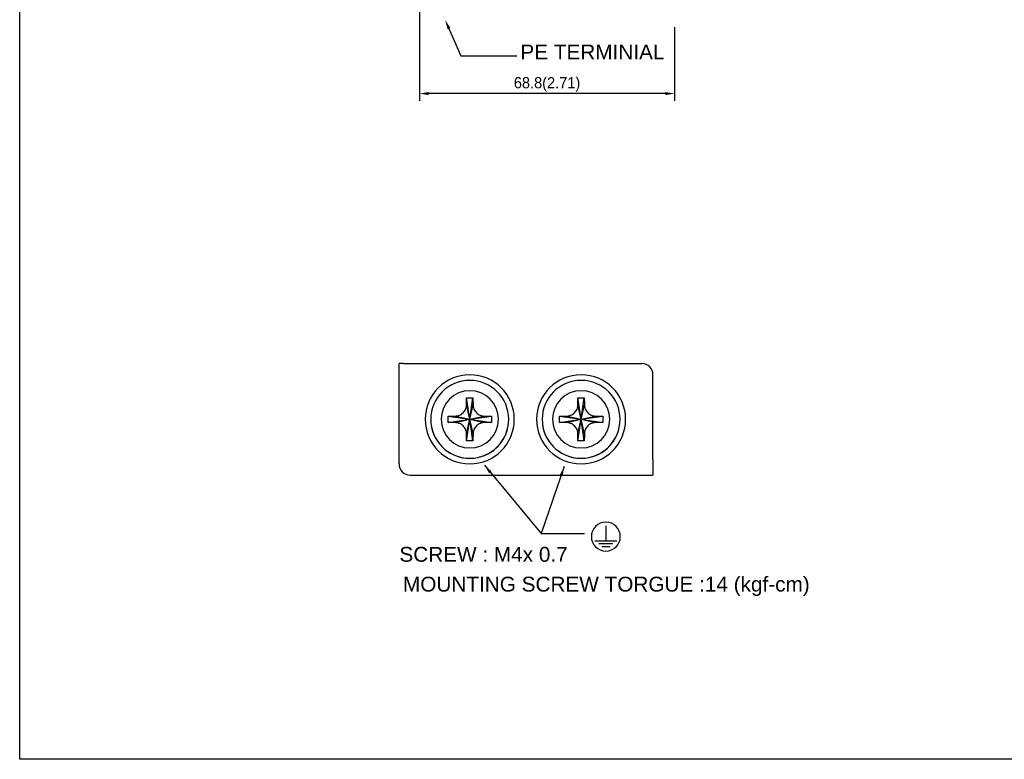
# Model space of a CAD drawing. Extents: x 101 to 1769, y -117 to 553.
# Tile 1 of 60: x 101 to 366, y 7 to 207. Entities that reach past the tile are written whole.
import ezdxf
from ezdxf.enums import TextEntityAlignment as Align

# ---------------------------------------------------------------- set-up
doc = ezdxf.new("R2010")
doc.units = 0
doc.header["$LTSCALE"] = 23.1
doc.header["$MEASUREMENT"] = 0
doc.linetypes.add('CENTER', pattern=[0.6, 0.375, -0.075, 0.075, -0.075])
doc.layers.get('0').update_dxf_attribs({"linetype": 'CONTINUOUS'})
doc.layers.get('Defpoints').update_dxf_attribs({"linetype": 'CONTINUOUS'})
doc.layers.add('DEFAULT_1', color=7, linetype='CENTER')
doc.dimstyles.get("Standard").update_dxf_attribs({"dimtxt": 3, "dimasz": 2.5, "dimexe": 2, "dimexo": 2, "dimgap": 0.5, "dimtad": 1, "dimdec": 1, "dimzin": 0, "dimdsep": 46, "dimtxsty": 'Standard', "dimcen": 3, "dimadec": 0, "dimazin": 0, "dimtfac": 1, "dimtdec": 1, "dimtofl": 0, "dimtmove": 1, "dimatfit": 3, "dimfxl": 0, "dimtolj": 1, "dimtzin": 0, "dimarcsym": 0})

# ---------------------------------------------------------------- blocks, each defined once
blk = doc.blocks.new('*D3')
at = {"color": 0, "linetype": 'Continuous', "lineweight": -2}
for p, q in [((208.23, 209.59), (208.23, 184.69)), ((276.98, 204.59), (276.98, 184.69)), ((274.48, 186.69), (210.73, 186.69))]:
    blk.add_line(p, q, dxfattribs=at)
at = {"color": 0, "linetype": 'Continuous'}
for points in [[(210.73, 187.1), (210.73, 186.27), (208.23, 186.69)], [(274.48, 187.1), (274.48, 186.27), (276.98, 186.69)]]:
    blk.add_solid(points, dxfattribs=at)
at = {"layer": 'Defpoints', "color": 0, "linetype": 'Continuous'}
for p in [(208.23, 211.59), (276.98, 206.59), (208.23, 186.69)]:
    blk.add_point(p, dxfattribs=at)
at = {"color": 0, "linetype": 'Continuous', "insert": (242.6, 189.16), "char_height": 3, "attachment_point": 5}
blk.add_mtext('\\A1;{\\f新細明體|b0|i0|c136|p54;68.8(2.71)}', dxfattribs=at)

msp = doc.modelspace()

# ---------------------------------------------------------------- linework, layer by layer
for p, q in [((100.53, 7.38), (100.53, 553.4)), ((202.73, 86.95), (202.73, 113.95)), ((202.84, 113.95), (202.73, 113.95)), ((271.13, 88.13), (271.13, 85.13)), ((631.05, 7.38), (100.53, 7.38))]:
    msp.add_line(p, q)
at = {"layer": 'DEFAULT_1', "linetype": 'Continuous'}
for p, q in [((216.18, 204.2), (219.41, 196.89)), ((219.41, 196.89), (234.42, 196.89))]:
    msp.add_line(p, q, dxfattribs=at)
at = {"layer": 'DEFAULT_1', "color": 0, "linetype": 'Continuous'}
for p, q in [((203.92, 113.95), (202.84, 113.95)), ((203.92, 113.95), (206.92, 113.95)), ((206.92, 113.95), (268.13, 113.95)), ((271.13, 88.13), (271.13, 110.95)), ((221.78, 98.95), (220.93, 104.76)), ((221.78, 98.95), (222.64, 104.76)), ((251.78, 98.95), (250.93, 104.76)), ((251.78, 98.95), (252.64, 104.76)), ((221.78, 98.95), (220.91, 102.82)), ((221.78, 98.95), (222.66, 102.82)), ((251.78, 98.95), (250.91, 102.82)), ((251.78, 98.95), (252.66, 102.82)), ((215.97, 99.8), (221.78, 98.95)), ((215.97, 98.1), (221.78, 98.95)), ((217.91, 99.83), (221.78, 98.95)), ((217.91, 98.07), (221.78, 98.95)), ((220.91, 95.07), (221.78, 98.95)), ((220.93, 93.13), (221.78, 98.95)), ((221.78, 98.95), (225.66, 99.83)), ((221.78, 98.95), (227.6, 99.8)), ((221.78, 98.95), (225.66, 98.07)), ((221.78, 98.95), (227.6, 98.1)), ((222.64, 93.13), (221.78, 98.95)), ((222.66, 95.07), (221.78, 98.95)), ((245.97, 99.8), (251.78, 98.95)), ((245.97, 98.1), (251.78, 98.95)), ((247.91, 99.83), (251.78, 98.95)), ((247.91, 98.07), (251.78, 98.95)), ((250.91, 95.07), (251.78, 98.95)), ((250.93, 93.13), (251.78, 98.95)), ((251.78, 98.95), (255.66, 99.83)), ((251.78, 98.95), (257.6, 99.8)), ((251.78, 98.95), (257.6, 98.1)), ((252.64, 93.13), (251.78, 98.95)), ((252.66, 95.07), (251.78, 98.95)), ((251.78, 98.95), (255.66, 98.07)), ((271.13, 85.13), (271.13, 83.95)), ((205.73, 83.95), (239.54, 83.95)), ((239.63, 83.95), (241.13, 83.95)), ((239.63, 83.95), (240.36, 83.95)), ((240.36, 83.95), (241.13, 83.95)), ((241.13, 83.95), (271.13, 83.95)), ((241.13, 83.95), (271.13, 83.95)), ((258.44, 70.29), (258.44, 66.24)), ((255.44, 66.24), (261.44, 66.24)), ((256.57, 65.49), (260.32, 65.49)), ((257.32, 64.74), (259.57, 64.74))]:
    msp.add_line(p, q, dxfattribs=at)
for points in [[(220.91, 102.82), (220.91, 103.3), (220.92, 103.79), (220.93, 104.29), (220.93, 104.76)], [(220.93, 104.76), (221.5, 104.77), (222.07, 104.77), (222.64, 104.76)], [(222.64, 104.76), (222.64, 104.29), (222.65, 103.79), (222.66, 103.3), (222.66, 102.82)], [(250.91, 102.82), (250.91, 103.3), (250.92, 103.79), (250.93, 104.29), (250.93, 104.76)], [(250.93, 104.76), (251.5, 104.77), (252.07, 104.77), (252.64, 104.76)], [(252.64, 104.76), (252.64, 104.29), (252.65, 103.79), (252.66, 103.3), (252.66, 102.82)], [(217.91, 99.83), (218.25, 99.85), (218.6, 99.92), (218.94, 100.03), (219.25, 100.18), (219.52, 100.34), (219.76, 100.51), (219.99, 100.72), (220.19, 100.94), (220.38, 101.18), (220.53, 101.44), (220.67, 101.71), (220.78, 102.03), (220.87, 102.4), (220.91, 102.82)], [(222.66, 102.82), (222.7, 102.4), (222.79, 102.03), (222.9, 101.72), (223.03, 101.44), (223.19, 101.18), (223.37, 100.94), (223.58, 100.72), (223.81, 100.51), (224.04, 100.34), (224.31, 100.18), (224.62, 100.03), (224.97, 99.92), (225.32, 99.85), (225.66, 99.83)], [(247.91, 99.83), (248.25, 99.85), (248.6, 99.92), (248.94, 100.03), (249.25, 100.18), (249.52, 100.34), (249.76, 100.51), (249.99, 100.72), (250.19, 100.94), (250.38, 101.18), (250.53, 101.44), (250.67, 101.71), (250.78, 102.03), (250.87, 102.4), (250.91, 102.82)], [(252.66, 102.82), (252.7, 102.4), (252.79, 102.03), (252.9, 101.72), (253.03, 101.44), (253.19, 101.18), (253.37, 100.94), (253.58, 100.72), (253.81, 100.51), (254.04, 100.34), (254.31, 100.18), (254.62, 100.03), (254.97, 99.92), (255.32, 99.85), (255.66, 99.83)], [(215.96, 98.95), (215.96, 99.23), (215.97, 99.51), (215.97, 99.8)], [(215.97, 98.1), (215.97, 98.38), (215.96, 98.66), (215.96, 98.95)], [(215.97, 99.8), (216.45, 99.81), (216.94, 99.81), (217.43, 99.82), (217.91, 99.83)], [(225.66, 99.83), (226.13, 99.82), (226.63, 99.81), (227.12, 99.81), (227.6, 99.8)], [(227.6, 99.8), (227.6, 99.51), (227.6, 99.23), (227.61, 98.95)], [(227.61, 98.95), (227.6, 98.66), (227.6, 98.38), (227.6, 98.1)], [(245.96, 98.95), (245.96, 99.23), (245.97, 99.51), (245.97, 99.8)], [(245.97, 98.1), (245.97, 98.38), (245.96, 98.66), (245.96, 98.95)], [(245.97, 99.8), (246.45, 99.81), (246.94, 99.81), (247.43, 99.82), (247.91, 99.83)], [(255.66, 99.83), (256.13, 99.82), (256.63, 99.81), (257.12, 99.81), (257.6, 99.8)], [(257.6, 99.8), (257.6, 99.51), (257.6, 99.23), (257.61, 98.95)], [(257.61, 98.95), (257.6, 98.66), (257.6, 98.38), (257.6, 98.1)], [(217.91, 98.07), (217.43, 98.07), (216.94, 98.08), (216.45, 98.09), (215.97, 98.1)], [(220.91, 95.07), (220.87, 95.5), (220.78, 95.87), (220.67, 96.18), (220.54, 96.45), (220.38, 96.71), (220.19, 96.95), (219.99, 97.18), (219.76, 97.38), (219.53, 97.55), (219.26, 97.71), (218.95, 97.86), (218.6, 97.97), (218.25, 98.04), (217.91, 98.07)], [(225.66, 98.07), (225.32, 98.04), (224.97, 97.98), (224.63, 97.86), (224.31, 97.72), (224.05, 97.56), (223.81, 97.38), (223.58, 97.18), (223.38, 96.95), (223.19, 96.71), (223.04, 96.46), (222.9, 96.18), (222.79, 95.86), (222.7, 95.49), (222.66, 95.07)], [(227.6, 98.1), (227.12, 98.09), (226.63, 98.08), (226.14, 98.07), (225.66, 98.07)], [(247.91, 98.07), (247.43, 98.07), (246.94, 98.08), (246.45, 98.09), (245.97, 98.1)], [(250.91, 95.07), (250.87, 95.5), (250.78, 95.87), (250.67, 96.18), (250.54, 96.45), (250.38, 96.71), (250.19, 96.95), (249.99, 97.18), (249.76, 97.38), (249.53, 97.55), (249.26, 97.71), (248.95, 97.86), (248.6, 97.97), (248.25, 98.04), (247.91, 98.07)], [(255.66, 98.07), (255.32, 98.04), (254.97, 97.98), (254.63, 97.86), (254.31, 97.72), (254.05, 97.56), (253.81, 97.38), (253.58, 97.18), (253.38, 96.95), (253.19, 96.71), (253.04, 96.46), (252.9, 96.18), (252.79, 95.86), (252.7, 95.49), (252.66, 95.07)], [(257.6, 98.1), (257.12, 98.09), (256.63, 98.08), (256.14, 98.07), (255.66, 98.07)], [(220.93, 93.13), (220.93, 93.61), (220.92, 94.1), (220.91, 94.59), (220.91, 95.07)], [(222.64, 93.13), (222.07, 93.13), (221.5, 93.13), (220.93, 93.13)], [(222.66, 95.07), (222.66, 94.6), (222.65, 94.1), (222.64, 93.61), (222.64, 93.13)], [(250.93, 93.13), (250.93, 93.61), (250.92, 94.1), (250.91, 94.59), (250.91, 95.07)], [(252.64, 93.13), (252.07, 93.13), (251.5, 93.13), (250.93, 93.13)], [(252.66, 95.07), (252.66, 94.6), (252.65, 94.1), (252.64, 93.61), (252.64, 93.13)], [(239.54, 83.95), (239.57, 83.95), (239.6, 83.95), (239.63, 83.95)]]:
    msp.add_lwpolyline(points, dxfattribs=at)
for centre, radius, start, end in [((268.13, 110.95), 3, 0, 90), ((221.78, 98.95), 12, 0, 180), ((221.78, 98.95), 10.5, 0, 180), ((251.78, 98.95), 12, 0, 180), ((251.78, 98.95), 10.5, 0, 180), ((221.78, 98.95), 7.71, 0, 180), ((251.78, 98.95), 7.71, 0, 180), ((221.78, 98.95), 12, 180, 0), ((221.78, 98.95), 10.5, 180, 0), ((221.78, 98.95), 7.71, 180, 0), ((251.78, 98.95), 12, 180, 0), ((251.78, 98.95), 10.5, 180, 0), ((251.78, 98.95), 7.71, 180, 0), ((221.78, 98.95), 10.5, 188.5636, 353.4963), ((251.78, 98.95), 10.5, 188.5636, 353.4963), ((205.73, 86.95), 3, 180, 269.999), ((258.44, 67.35), 3.9, 0, 180), ((258.44, 67.35), 3.9, 180, 0)]:
    msp.add_arc(centre, radius, start, end, dxfattribs=at)
at = {"layer": 'DEFAULT_1', "linetype": 'Continuous'}
msp.add_solid([(215.8, 204.03), (215.17, 206.49), (216.56, 204.37)], dxfattribs=at)

# ---------------------------------------------------------------- texts
at = {"color": 7, "linetype": 'Continuous', "width": 0.7}
msp.add_text('SCALE  ', height=0.002, dxfattribs=at).set_placement((235.91, 200.94), (235.92, 200.94), align=Align.FIT)
at = {"color": 7, "linetype": 'Continuous'}
msp.add_text('0.500', height=0.002, dxfattribs=at).set_placement((235.92, 200.94), (235.93, 200.94), align=Align.FIT)
at = {"insert": (202.83, 64.59), "char_height": 4, "width": 47.6028, "attachment_point": 1}
msp.add_mtext('{\\fArial|b0|i0|c0|p34;SCREW : M4x 0.7}', dxfattribs=at)
at = {"insert": (203.79, 56.56), "char_height": 4, "attachment_point": 1}
msp.add_mtext('{\\fArial|b0|i0|c0|p34;MOUNTING SCREW TORGUE :14 (kgf-cm)}', dxfattribs=at)
at = {"layer": 'DEFAULT_1', "linetype": 'Continuous', "insert": (235.42, 199.89), "char_height": 4, "width": 120, "attachment_point": 1}
msp.add_mtext('{\\fArial|b0|i0|c0|p34;PE TERMINIAL}', dxfattribs=at)

# ---------------------------------------------------------------- dimensions: what is measured, and where the dimension line sits
at = {"color": 7, "linetype": 'Continuous'}
dim = msp.add_linear_dim(base=(208.23, 186.69), p1=(276.98, 206.59), p2=(208.23, 211.59), angle=180, text='{\\f新細明體|b0|i0|c136|p54;68.8(2.71)}', dimstyle='Standard', dxfattribs=at)
dim.commit()
dim.dimension.update_dxf_attribs({"geometry": '*D3', "text_midpoint": (242.6, 189.16)})

# ---------------------------------------------------------------- leaders
for points in [[(225.71, 86.62), (240.98, 68.24), (252.72, 68.24)], [(247.24, 86.23), (240.98, 68.24)]]:
    msp.add_leader(points, dimstyle='Standard', override={"dimgap": 1, "dimtad": 0})

doc.saveas('drawing.dxf')
